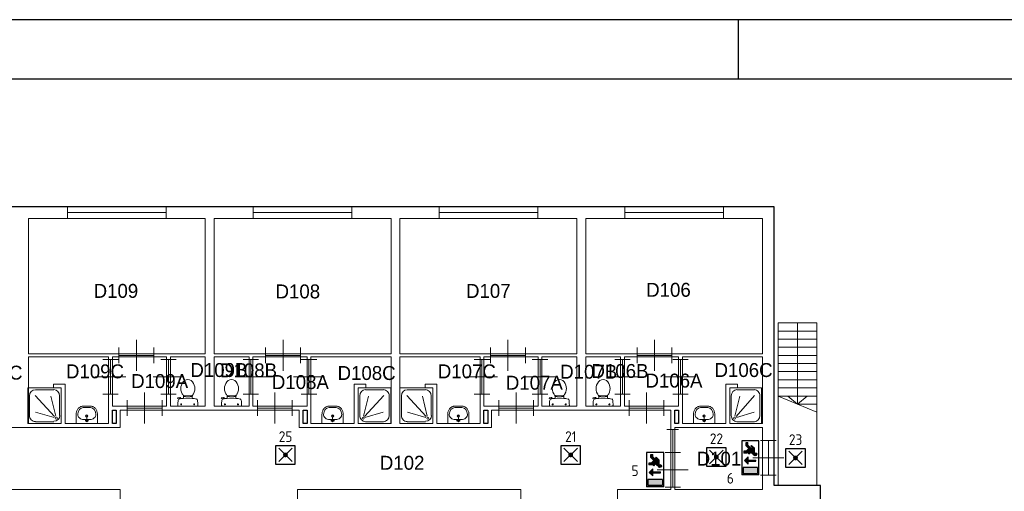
# Model space of a CAD drawing. Header units: millimetres. Extents: x 0 to 597, y 0 to 420.
# Tile 18 of 18: x 263 to 429, y 341 to 420. Entities that reach past the tile are written whole.
import ezdxf
from ezdxf.enums import TextEntityAlignment as Align

# ---------------------------------------------------------------- set-up
doc = ezdxf.new("R2010")
doc.units = ezdxf.units.MM
doc.header["$LTSCALE"] = 100
for name, color, linetype in [('BINNENMUUR', 7, 'Continuous'), ('BOUWKUNDE', 7, 'Continuous'), ('BUITENMUUR', 7, 'Continuous'), ('EL6350--Noodverlichting', 3, 'Continuous'), ('haltronic kader rand', 5, 'Continuous'), ('SANITAIR', 7, 'Continuous'), ('TRAP', 7, 'Continuous')]:
    doc.layers.add(name, color=color, linetype=linetype)
doc.layers.add('LABEL', color=7, linetype='Continuous', lineweight=0)
doc.styles.add('dgn175', font='dgn175.shx')
doc.styles.add('ISO18', font='ISO.shx', dxfattribs={"width": 0.9, "height": 1.8})

# ---------------------------------------------------------------- blocks, each defined once
blk = doc.blocks.new('2232')
at = {"layer": 'SANITAIR', "color": 7, "linetype": 'Continuous', "lineweight": 0}
for p, q in [((-0.661, 0.874), (-0.192, 0.874)), ((-0.81, 0.207), (-0.81, 0.713)), ((-0.669, 0.721), (-0.17, 0.183)), ((-0.142, 0.192), (-0.27, 0.708)), ((-0.043, 0.713), (-0.043, 0.207)), ((-0.178, 0.153), (-0.657, 0.291)), ((-0.192, 0.046), (-0.661, 0.046))]:
    blk.add_line(p, q, dxfattribs=at)
at = {"layer": 'SANITAIR', "color": 7, "linetype": 'Continuous', "lineweight": 0, "flags": 128}
blk.add_lwpolyline([(-0.853, 0), (0, 0), (0, 0.92), (-0.853, 0.92), (-0.853, 0)], close=True, dxfattribs=at)
at = {"layer": 'SANITAIR', "color": 7, "linetype": 'Continuous', "lineweight": 0}
for centre, major_axis, ratio, start_param, end_param in [((-0.661, 0.714), (0, 0.159), 0.95581, 0, 1.570796), ((-0.192, 0.714), (0, 0.161), 0.927174, 4.712389, 6.283185), ((-0.661, 0.208), (0, 0.159), 0.95581, 1.570796, 3.141593), ((-0.192, 0.208), (0.161, 0), 0.931545, 4.712389, 6.283185)]:
    blk.add_ellipse(centre, major_axis=major_axis, ratio=ratio, start_param=start_param, end_param=end_param, dxfattribs=at)
blk.add_ellipse((-0.128, 0.139), major_axis=(0.0289, 0), ratio=0.931545, dxfattribs=at)
blk = doc.blocks.new('2233')
at = {"layer": 'SANITAIR', "color": 7, "linetype": 'Continuous', "lineweight": 0}
for p, q in [((-0.667, 0.874), (-0.194, 0.874)), ((-0.818, 0.207), (-0.818, 0.713)), ((-0.675, 0.721), (-0.171, 0.183)), ((-0.143, 0.192), (-0.272, 0.708)), ((-0.043, 0.713), (-0.043, 0.207)), ((-0.18, 0.153), (-0.663, 0.291)), ((-0.194, 0.046), (-0.667, 0.046))]:
    blk.add_line(p, q, dxfattribs=at)
at = {"layer": 'SANITAIR', "color": 7, "linetype": 'Continuous', "lineweight": 0, "flags": 128}
blk.add_lwpolyline([(-0.861, 0), (0, 0), (0, 0.92), (-0.861, 0.92), (-0.861, 0)], close=True, dxfattribs=at)
at = {"layer": 'SANITAIR', "color": 7, "linetype": 'Continuous', "lineweight": 0}
for centre, major_axis, ratio, start_param, end_param in [((-0.668, 0.714), (0, 0.159), 0.961147, 0, 1.570796), ((-0.194, 0.714), (0, 0.161), 0.93587, 4.712389, 6.283185), ((-0.668, 0.208), (0, 0.159), 0.961147, 1.570796, 3.141593), ((-0.194, 0.208), (0.161, 0), 0.939733, 4.712389, 6.283185)]:
    blk.add_ellipse(centre, major_axis=major_axis, ratio=ratio, start_param=start_param, end_param=end_param, dxfattribs=at)
blk.add_ellipse((-0.13, 0.139), major_axis=(0.0289, 0), ratio=0.939733, dxfattribs=at)
blk = doc.blocks.new('20421')
at = {"layer": 'BOUWKUNDE', "color": 7, "linetype": 'Continuous', "lineweight": 0}
for p, q in [((-0.15, 0), (0.15, 0)), ((0, 0), (0, -0.59)), ((-0.15, -0.59), (0.15, -0.59))]:
    blk.add_line(p, q, dxfattribs=at)
blk = doc.blocks.new('20422')
at = {"layer": 'BOUWKUNDE', "color": 7, "linetype": 'Continuous', "lineweight": 0}
for p, q in [((-2.55, 0.15), (-2.55, -0.15)), ((0, 0), (-2.55, 0)), ((0, 0.15), (0, -0.15))]:
    blk.add_line(p, q, dxfattribs=at)
blk = doc.blocks.new('20423')
at = {"layer": 'BOUWKUNDE', "color": 7, "linetype": 'Continuous', "lineweight": 0}
for p, q in [((-2.55, 0.15), (-2.55, -0.15)), ((0, 0), (-2.55, 0)), ((0, 0.15), (0, -0.15))]:
    blk.add_line(p, q, dxfattribs=at)
blk = doc.blocks.new('20263')
at = {"layer": 'BOUWKUNDE', "color": 7, "linetype": 'Continuous', "lineweight": 0}
for p, q in [((0.45, 0), (0.45, 0.4)), ((0, -0.2), (0, 0.2)), ((0, 0), (0.9, 0)), ((0.45, -0.4), (0.45, 0)), ((0.9, -0.2), (0.9, 0.2))]:
    blk.add_line(p, q, dxfattribs=at)
blk = doc.blocks.new('2217')
at = {"layer": 'SANITAIR', "color": 7, "linetype": 'Continuous', "lineweight": 0}
for p, q in [((-0.091, 0.41), (0.091, 0.41)), ((0.079, 0.1), (-0.079, 0.1)), ((0, 0.065), (-0.045, 0.082)), ((-0.037, 0.064), (-0.029, 0.089)), ((0, 0.065), (0, 0.153)), ((0, 0.065), (0.045, 0.082)), ((0.037, 0.064), (0.029, 0.089))]:
    blk.add_line(p, q, dxfattribs=at)
at = {"layer": 'SANITAIR', "color": 7, "linetype": 'Continuous', "lineweight": 0, "flags": 128}
blk.add_lwpolyline([(0.275, 0), (0.275, 0.235), (0.275, 0.235), (0.274, 0.255), (0.271, 0.274), (0.268, 0.292), (0.263, 0.31), (0.256, 0.328), (0.249, 0.345), (0.24, 0.361), (0.23, 0.376), (0.219, 0.389), (0.207, 0.402), (0.195, 0.413), (0.181, 0.423), (0.167, 0.432), (0.153, 0.439), (0.138, 0.444), (0.122, 0.448), (0.107, 0.45), (0.091, 0.45), (0.091, 0.45), (-0.091, 0.45), (-0.091, 0.45), (-0.107, 0.45), (-0.122, 0.448), (-0.138, 0.444), (-0.153, 0.439), (-0.167, 0.432), (-0.181, 0.423), (-0.195, 0.413), (-0.207, 0.402), (-0.219, 0.389), (-0.23, 0.376), (-0.24, 0.361), (-0.249, 0.345), (-0.256, 0.328), (-0.263, 0.31), (-0.268, 0.292), (-0.271, 0.274), (-0.274, 0.255), (-0.275, 0.235), (-0.275, 0.235), (-0.275, 0), (0.275, 0)], close=True, dxfattribs=at)
at = {"layer": 'SANITAIR', "color": 7, "linetype": 'Continuous', "lineweight": 0}
for centre, radius in [((0, 0.195), 0.03), ((0, 0.195), 0.02), ((0, 0.065), 0.0175)]:
    blk.add_circle(centre, radius, dxfattribs=at)
for centre, major_axis, ratio, start_param, end_param in [((-0.096, 0.23), (0.002, 0.18), 0.771034, 6.267651, 7.838442), ((0.096, 0.23), (0.002, -0.18), 0.771034, 1.586336, 3.157127), ((-0.096, 0.21), (0.136, -0.04), 0.751905, 3.285304, 5.05863), ((0.096, 0.21), (-0.136, -0.04), 0.751905, 1.224555, 2.997882)]:
    blk.add_ellipse(centre, major_axis=major_axis, ratio=ratio, start_param=start_param, end_param=end_param, dxfattribs=at)
blk = doc.blocks.new('22035')
at = {"layer": 'SANITAIR', "color": 7, "linetype": 'Continuous', "lineweight": 0}
for p, q in [((-0.101, 0.27), (-0.101, 0.25)), ((-0.067, 0.25), (-0.067, 0.267)), ((-0.057, 0.25), (-0.057, 0.266)), ((-0.057, 0.255), (-0.035, 0.255)), ((-0.035, 0.255), (-0.035, 0.26)), ((0.035, 0.26), (-0.035, 0.26)), ((0.035, 0.255), (0.035, 0.26)), ((0.057, 0.255), (0.035, 0.255)), ((0.057, 0.25), (0.057, 0.267)), ((0.067, 0.25), (0.067, 0.268)), ((0.101, 0.271), (0.101, 0.25)), ((-0.264, 0.204), (-0.266, 0.21)), ((-0.262, 0.216), (-0.21, 0.224)), ((-0.222, 0.205), (-0.259, 0.2)), ((-0.248, 0), (0.248, 0)), ((-0.211, 0.197), (-0.208, 0.187)), ((-0.181, 0.202), (-0.21, 0.196)), ((-0.193, 0.045), (-0.152, 0.045)), ((-0.178, 0.192), (-0.183, 0.206)), ((-0.173, 0.065), (-0.173, 0.025)), ((-0.111, 0.23), (-0.111, 0.2)), ((-0.101, 0.25), (-0.057, 0.25)), ((0.101, 0.25), (0.057, 0.25)), ((0.111, 0.2), (0.111, 0.23)), ((0.143, 0.045), (0.184, 0.045)), ((0.163, 0.066), (0.163, 0.024))]:
    blk.add_line(p, q, dxfattribs=at)
for centre in [(-0.173, 0.045), (0.163, 0.045)]:
    blk.add_circle(centre, 0.012, dxfattribs=at)
for centre, radius, start, end in [((0.08, 0.456), 0.263, 129.1208, 211.0923), ((0, 0.555), 0.135, 50.8792, 129.1208), ((-0.081, 0.456), 0.263, 328.9077, 50.8792), ((0.241, 0.553), 0.45, 211.0923, 213.8429), ((-0.24, 0.231), 0.129, 0, 33.8429), ((-0.099, 0.29), 0.02, 217.7817, 264.3005), ((-0.009, 1.191), 0.926, 264.3005, 276.9358), ((0.1, 0.292), 0.02, 276.9358, 322.58), ((0.24, 0.231), 0.129, 146.1571, 180), ((-0.241, 0.553), 0.45, 326.1571, 328.9077), ((-0.262, 0.212), 0.005, 98.4779, 195.7398), ((-0.26, 0.205), 0.005, 195.7398, 277.2238), ((0.892, 0.028), 1.15, 173.6509, 180), ((-0.214, 0.027), 0.0434, 178.9808, 218.2302), ((-0.217, 0.151), 0.0335, 100.7271, 173.6509), ((0, -0.995), 1.2, 95.3019, 100.7271), ((-0.221, 0.195), 0.01, 11.8886, 97.2238), ((-0.207, 0.2), 0.025, 15.9272, 98.4779), ((0, -0.992), 1.197, 84.6981, 95.3019), ((0, -0.995), 1.2, 79.2904, 84.6981), ((0.217, 0.151), 0.034, 6.3309, 79.2904), ((0.214, 0.027), 0.0434, 321.7698, 1.0192), ((-0.893, 0.028), 1.15, 0, 6.3309)]:
    blk.add_arc(centre, radius, start, end, dxfattribs=at)
blk = doc.blocks.new('22036')
at = {"layer": 'SANITAIR', "color": 7, "linetype": 'Continuous', "lineweight": 0}
for p, q in [((-0.101, 0.27), (-0.101, 0.25)), ((-0.067, 0.25), (-0.067, 0.267)), ((-0.057, 0.25), (-0.057, 0.266)), ((-0.057, 0.255), (-0.035, 0.255)), ((-0.035, 0.255), (-0.035, 0.26)), ((0.035, 0.26), (-0.035, 0.26)), ((0.035, 0.255), (0.035, 0.26)), ((0.057, 0.255), (0.035, 0.255)), ((0.057, 0.25), (0.057, 0.267)), ((0.067, 0.25), (0.067, 0.268)), ((0.101, 0.271), (0.101, 0.25)), ((-0.264, 0.204), (-0.266, 0.21)), ((-0.262, 0.216), (-0.21, 0.224)), ((-0.222, 0.205), (-0.259, 0.2)), ((-0.248, 0), (0.248, 0)), ((-0.211, 0.197), (-0.208, 0.187)), ((-0.181, 0.202), (-0.21, 0.196)), ((-0.193, 0.045), (-0.152, 0.045)), ((-0.178, 0.192), (-0.183, 0.206)), ((-0.173, 0.065), (-0.173, 0.025)), ((-0.111, 0.23), (-0.111, 0.2)), ((-0.101, 0.25), (-0.057, 0.25)), ((0.101, 0.25), (0.057, 0.25)), ((0.111, 0.2), (0.111, 0.23)), ((0.143, 0.045), (0.184, 0.045)), ((0.163, 0.066), (0.163, 0.024))]:
    blk.add_line(p, q, dxfattribs=at)
for centre in [(-0.173, 0.045), (0.163, 0.045)]:
    blk.add_circle(centre, 0.012, dxfattribs=at)
for centre, radius, start, end in [((0.08, 0.456), 0.263, 129.1208, 211.0923), ((0, 0.555), 0.135, 50.8792, 129.1208), ((-0.081, 0.456), 0.263, 328.9077, 50.8792), ((0.241, 0.553), 0.45, 211.0923, 213.8429), ((-0.24, 0.231), 0.129, 0, 33.8429), ((-0.099, 0.29), 0.02, 217.7817, 264.3005), ((-0.009, 1.191), 0.926, 264.3005, 276.9358), ((0.1, 0.292), 0.02, 276.9358, 322.58), ((0.24, 0.231), 0.129, 146.1571, 180), ((-0.241, 0.553), 0.45, 326.1571, 328.9077), ((-0.262, 0.212), 0.005, 98.4779, 195.7398), ((-0.26, 0.205), 0.005, 195.7398, 277.2238), ((0.892, 0.028), 1.15, 173.6509, 180), ((-0.214, 0.027), 0.0434, 178.9808, 218.2302), ((-0.217, 0.151), 0.0335, 100.7271, 173.6509), ((0, -0.995), 1.2, 95.3019, 100.7271), ((-0.221, 0.195), 0.01, 11.8886, 97.2238), ((-0.207, 0.2), 0.025, 15.9272, 98.4779), ((0, -0.992), 1.197, 84.6981, 95.3019), ((0, -0.995), 1.2, 79.2904, 84.6981), ((0.217, 0.151), 0.034, 6.3309, 79.2904), ((0.214, 0.027), 0.0434, 321.7698, 1.0192), ((-0.893, 0.028), 1.15, 0, 6.3309)]:
    blk.add_arc(centre, radius, start, end, dxfattribs=at)
blk = doc.blocks.new('22048')
at = {"layer": 'SANITAIR', "color": 7, "linetype": 'Continuous', "lineweight": 0}
for p, q in [((-0.101, 0.27), (-0.101, 0.25)), ((-0.067, 0.25), (-0.067, 0.267)), ((-0.057, 0.25), (-0.057, 0.266)), ((-0.057, 0.255), (-0.035, 0.255)), ((-0.035, 0.255), (-0.035, 0.26)), ((0.035, 0.26), (-0.035, 0.26)), ((0.035, 0.255), (0.035, 0.26)), ((0.057, 0.255), (0.035, 0.255)), ((0.057, 0.25), (0.057, 0.267)), ((0.067, 0.25), (0.067, 0.268)), ((0.101, 0.271), (0.101, 0.25)), ((-0.264, 0.204), (-0.266, 0.21)), ((-0.262, 0.216), (-0.21, 0.224)), ((-0.222, 0.205), (-0.259, 0.2)), ((-0.248, 0), (0.248, 0)), ((-0.211, 0.197), (-0.208, 0.187)), ((-0.181, 0.202), (-0.21, 0.196)), ((-0.193, 0.045), (-0.152, 0.045)), ((-0.178, 0.192), (-0.183, 0.206)), ((-0.173, 0.065), (-0.173, 0.025)), ((-0.111, 0.23), (-0.111, 0.2)), ((-0.101, 0.25), (-0.057, 0.25)), ((0.101, 0.25), (0.057, 0.25)), ((0.111, 0.2), (0.111, 0.23)), ((0.143, 0.045), (0.184, 0.045)), ((0.163, 0.066), (0.163, 0.024))]:
    blk.add_line(p, q, dxfattribs=at)
for centre in [(-0.173, 0.045), (0.163, 0.045)]:
    blk.add_circle(centre, 0.012, dxfattribs=at)
for centre, radius, start, end in [((0.08, 0.456), 0.263, 129.1208, 211.0923), ((0, 0.555), 0.135, 50.8792, 129.1208), ((-0.081, 0.456), 0.263, 328.9077, 50.8792), ((0.241, 0.553), 0.45, 211.0923, 213.8429), ((-0.24, 0.231), 0.129, 0, 33.8429), ((-0.099, 0.29), 0.02, 217.7817, 264.3005), ((-0.009, 1.191), 0.926, 264.3005, 276.9358), ((0.1, 0.292), 0.02, 276.9358, 322.58), ((0.24, 0.231), 0.129, 146.1571, 180), ((-0.241, 0.553), 0.45, 326.1571, 328.9077), ((-0.262, 0.212), 0.005, 98.4779, 195.7398), ((-0.26, 0.205), 0.005, 195.7398, 277.2238), ((0.892, 0.028), 1.15, 173.6509, 180), ((-0.214, 0.027), 0.0434, 178.9808, 218.2302), ((-0.217, 0.151), 0.0335, 100.7271, 173.6509), ((0, -0.995), 1.2, 95.3019, 100.7271), ((-0.221, 0.195), 0.01, 11.8886, 97.2238), ((-0.207, 0.2), 0.025, 15.9272, 98.4779), ((0, -0.992), 1.197, 84.6981, 95.3019), ((0, -0.995), 1.2, 79.2904, 84.6981), ((0.217, 0.151), 0.034, 6.3309, 79.2904), ((0.214, 0.027), 0.0434, 321.7698, 1.0192), ((-0.893, 0.028), 1.15, 0, 6.3309)]:
    blk.add_arc(centre, radius, start, end, dxfattribs=at)
blk = doc.blocks.new('22049')
at = {"layer": 'SANITAIR', "color": 7, "linetype": 'Continuous', "lineweight": 0}
for p, q in [((-0.101, 0.27), (-0.101, 0.25)), ((-0.067, 0.25), (-0.067, 0.267)), ((-0.057, 0.25), (-0.057, 0.266)), ((-0.057, 0.255), (-0.035, 0.255)), ((-0.035, 0.255), (-0.035, 0.26)), ((0.035, 0.26), (-0.035, 0.26)), ((0.035, 0.255), (0.035, 0.26)), ((0.057, 0.255), (0.035, 0.255)), ((0.057, 0.25), (0.057, 0.267)), ((0.067, 0.25), (0.067, 0.268)), ((0.101, 0.271), (0.101, 0.25)), ((-0.264, 0.204), (-0.266, 0.21)), ((-0.262, 0.216), (-0.21, 0.224)), ((-0.222, 0.205), (-0.259, 0.2)), ((-0.248, 0), (0.248, 0)), ((-0.211, 0.197), (-0.208, 0.187)), ((-0.181, 0.202), (-0.21, 0.196)), ((-0.193, 0.045), (-0.152, 0.045)), ((-0.178, 0.192), (-0.183, 0.206)), ((-0.173, 0.065), (-0.173, 0.025)), ((-0.111, 0.23), (-0.111, 0.2)), ((-0.101, 0.25), (-0.057, 0.25)), ((0.101, 0.25), (0.057, 0.25)), ((0.111, 0.2), (0.111, 0.23)), ((0.143, 0.045), (0.184, 0.045)), ((0.163, 0.066), (0.163, 0.024))]:
    blk.add_line(p, q, dxfattribs=at)
for centre in [(-0.173, 0.045), (0.163, 0.045)]:
    blk.add_circle(centre, 0.012, dxfattribs=at)
for centre, radius, start, end in [((0.08, 0.456), 0.263, 129.1208, 211.0923), ((0, 0.555), 0.135, 50.8792, 129.1208), ((-0.081, 0.456), 0.263, 328.9077, 50.8792), ((0.241, 0.553), 0.45, 211.0923, 213.8429), ((-0.24, 0.231), 0.129, 0, 33.8429), ((-0.099, 0.29), 0.02, 217.7817, 264.3005), ((-0.009, 1.191), 0.926, 264.3005, 276.9358), ((0.1, 0.292), 0.02, 276.9358, 322.58), ((0.24, 0.231), 0.129, 146.1571, 180), ((-0.241, 0.553), 0.45, 326.1571, 328.9077), ((-0.262, 0.212), 0.005, 98.4779, 195.7398), ((-0.26, 0.205), 0.005, 195.7398, 277.2238), ((0.892, 0.028), 1.15, 173.6509, 180), ((-0.214, 0.027), 0.0434, 178.9808, 218.2302), ((-0.217, 0.151), 0.0335, 100.7271, 173.6509), ((0, -0.995), 1.2, 95.3019, 100.7271), ((-0.221, 0.195), 0.01, 11.8886, 97.2238), ((-0.207, 0.2), 0.025, 15.9272, 98.4779), ((0, -0.992), 1.197, 84.6981, 95.3019), ((0, -0.995), 1.2, 79.2904, 84.6981), ((0.217, 0.151), 0.034, 6.3309, 79.2904), ((0.214, 0.027), 0.0434, 321.7698, 1.0192), ((-0.893, 0.028), 1.15, 0, 6.3309)]:
    blk.add_arc(centre, radius, start, end, dxfattribs=at)
blk = doc.blocks.new('22124')
at = {"layer": 'SANITAIR', "color": 7, "linetype": 'Continuous', "lineweight": 0}
for p, q in [((-0.091, 0.41), (0.091, 0.41)), ((0.079, 0.1), (-0.079, 0.1)), ((0, 0.065), (-0.045, 0.082)), ((-0.037, 0.064), (-0.029, 0.089)), ((0, 0.065), (0, 0.153)), ((0, 0.065), (0.045, 0.082)), ((0.037, 0.064), (0.029, 0.089))]:
    blk.add_line(p, q, dxfattribs=at)
at = {"layer": 'SANITAIR', "color": 7, "linetype": 'Continuous', "lineweight": 0, "flags": 128}
blk.add_lwpolyline([(0.275, 0), (0.275, 0.235), (0.275, 0.235), (0.274, 0.255), (0.271, 0.274), (0.268, 0.292), (0.263, 0.31), (0.256, 0.328), (0.249, 0.345), (0.24, 0.361), (0.23, 0.376), (0.219, 0.389), (0.207, 0.402), (0.195, 0.413), (0.181, 0.423), (0.167, 0.432), (0.153, 0.439), (0.138, 0.444), (0.122, 0.448), (0.107, 0.45), (0.091, 0.45), (0.091, 0.45), (-0.091, 0.45), (-0.091, 0.45), (-0.107, 0.45), (-0.122, 0.448), (-0.138, 0.444), (-0.153, 0.439), (-0.167, 0.432), (-0.181, 0.423), (-0.195, 0.413), (-0.207, 0.402), (-0.219, 0.389), (-0.23, 0.376), (-0.24, 0.361), (-0.249, 0.345), (-0.256, 0.328), (-0.263, 0.31), (-0.268, 0.292), (-0.271, 0.274), (-0.274, 0.255), (-0.275, 0.235), (-0.275, 0.235), (-0.275, 0), (0.275, 0)], close=True, dxfattribs=at)
at = {"layer": 'SANITAIR', "color": 7, "linetype": 'Continuous', "lineweight": 0}
for centre, radius in [((0, 0.195), 0.03), ((0, 0.195), 0.02), ((0, 0.065), 0.0175)]:
    blk.add_circle(centre, radius, dxfattribs=at)
for centre, major_axis, ratio, start_param, end_param in [((-0.096, 0.23), (0.002, 0.18), 0.771034, 6.267651, 7.838442), ((0.096, 0.23), (0.002, -0.18), 0.771034, 1.586336, 3.157127), ((-0.096, 0.21), (0.136, -0.04), 0.751905, 3.285304, 5.05863), ((0.096, 0.21), (-0.136, -0.04), 0.751905, 1.224555, 2.997882)]:
    blk.add_ellipse(centre, major_axis=major_axis, ratio=ratio, start_param=start_param, end_param=end_param, dxfattribs=at)
blk = doc.blocks.new('22146')
at = {"layer": 'SANITAIR', "color": 7, "linetype": 'Continuous', "lineweight": 0}
for p, q in [((-0.091, 0.41), (0.091, 0.41)), ((0.079, 0.1), (-0.079, 0.1)), ((0, 0.065), (-0.045, 0.082)), ((-0.037, 0.064), (-0.029, 0.089)), ((0, 0.065), (0, 0.153)), ((0, 0.065), (0.045, 0.082)), ((0.037, 0.064), (0.029, 0.089))]:
    blk.add_line(p, q, dxfattribs=at)
at = {"layer": 'SANITAIR', "color": 7, "linetype": 'Continuous', "lineweight": 0, "flags": 128}
blk.add_lwpolyline([(0.275, 0), (0.275, 0.235), (0.275, 0.235), (0.274, 0.255), (0.271, 0.274), (0.268, 0.292), (0.263, 0.31), (0.256, 0.328), (0.249, 0.345), (0.24, 0.361), (0.23, 0.376), (0.219, 0.389), (0.207, 0.402), (0.195, 0.413), (0.181, 0.423), (0.167, 0.432), (0.153, 0.439), (0.138, 0.444), (0.122, 0.448), (0.107, 0.45), (0.091, 0.45), (0.091, 0.45), (-0.091, 0.45), (-0.091, 0.45), (-0.107, 0.45), (-0.122, 0.448), (-0.138, 0.444), (-0.153, 0.439), (-0.167, 0.432), (-0.181, 0.423), (-0.195, 0.413), (-0.207, 0.402), (-0.219, 0.389), (-0.23, 0.376), (-0.24, 0.361), (-0.249, 0.345), (-0.256, 0.328), (-0.263, 0.31), (-0.268, 0.292), (-0.271, 0.274), (-0.274, 0.255), (-0.275, 0.235), (-0.275, 0.235), (-0.275, 0), (0.275, 0)], close=True, dxfattribs=at)
at = {"layer": 'SANITAIR', "color": 7, "linetype": 'Continuous', "lineweight": 0}
for centre, radius in [((0, 0.195), 0.03), ((0, 0.195), 0.02), ((0, 0.065), 0.0175)]:
    blk.add_circle(centre, radius, dxfattribs=at)
for centre, major_axis, ratio, start_param, end_param in [((-0.096, 0.23), (0.002, 0.18), 0.771034, 6.267651, 7.838442), ((0.096, 0.23), (0.002, -0.18), 0.771034, 1.586336, 3.157127), ((-0.096, 0.21), (0.136, -0.04), 0.751905, 3.285304, 5.05863), ((0.096, 0.21), (-0.136, -0.04), 0.751905, 1.224555, 2.997882)]:
    blk.add_ellipse(centre, major_axis=major_axis, ratio=ratio, start_param=start_param, end_param=end_param, dxfattribs=at)
blk = doc.blocks.new('22147')
at = {"layer": 'SANITAIR', "color": 7, "linetype": 'Continuous', "lineweight": 0}
for p, q in [((-0.091, 0.41), (0.091, 0.41)), ((0.079, 0.1), (-0.079, 0.1)), ((0, 0.065), (-0.045, 0.082)), ((-0.037, 0.064), (-0.029, 0.089)), ((0, 0.065), (0, 0.153)), ((0, 0.065), (0.045, 0.082)), ((0.037, 0.064), (0.029, 0.089))]:
    blk.add_line(p, q, dxfattribs=at)
at = {"layer": 'SANITAIR', "color": 7, "linetype": 'Continuous', "lineweight": 0, "flags": 128}
blk.add_lwpolyline([(0.275, 0), (0.275, 0.235), (0.275, 0.235), (0.274, 0.255), (0.271, 0.274), (0.268, 0.292), (0.263, 0.31), (0.256, 0.328), (0.249, 0.345), (0.24, 0.361), (0.23, 0.376), (0.219, 0.389), (0.207, 0.402), (0.195, 0.413), (0.181, 0.423), (0.167, 0.432), (0.153, 0.439), (0.138, 0.444), (0.122, 0.448), (0.107, 0.45), (0.091, 0.45), (0.091, 0.45), (-0.091, 0.45), (-0.091, 0.45), (-0.107, 0.45), (-0.122, 0.448), (-0.138, 0.444), (-0.153, 0.439), (-0.167, 0.432), (-0.181, 0.423), (-0.195, 0.413), (-0.207, 0.402), (-0.219, 0.389), (-0.23, 0.376), (-0.24, 0.361), (-0.249, 0.345), (-0.256, 0.328), (-0.263, 0.31), (-0.268, 0.292), (-0.271, 0.274), (-0.274, 0.255), (-0.275, 0.235), (-0.275, 0.235), (-0.275, 0), (0.275, 0)], close=True, dxfattribs=at)
at = {"layer": 'SANITAIR', "color": 7, "linetype": 'Continuous', "lineweight": 0}
for centre, radius in [((0, 0.195), 0.03), ((0, 0.195), 0.02), ((0, 0.065), 0.0175)]:
    blk.add_circle(centre, radius, dxfattribs=at)
for centre, major_axis, ratio, start_param, end_param in [((-0.096, 0.23), (0.002, 0.18), 0.771034, 6.267651, 7.838442), ((0.096, 0.23), (0.002, -0.18), 0.771034, 1.586336, 3.157127), ((-0.096, 0.21), (0.136, -0.04), 0.751905, 3.285304, 5.05863), ((0.096, 0.21), (-0.136, -0.04), 0.751905, 1.224555, 2.997882)]:
    blk.add_ellipse(centre, major_axis=major_axis, ratio=ratio, start_param=start_param, end_param=end_param, dxfattribs=at)
blk = doc.blocks.new('20426')
at = {"layer": 'BOUWKUNDE', "color": 7, "linetype": 'Continuous', "lineweight": 0}
for p, q in [((-2.55, 0.15), (-2.55, -0.15)), ((0, 0), (-2.55, 0)), ((0, 0.15), (0, -0.15))]:
    blk.add_line(p, q, dxfattribs=at)
blk = doc.blocks.new('20427')
at = {"layer": 'BOUWKUNDE', "color": 7, "linetype": 'Continuous', "lineweight": 0}
for p, q in [((-2.55, 0.15), (-2.55, -0.15)), ((0, 0), (-2.55, 0)), ((0, 0.15), (0, -0.15))]:
    blk.add_line(p, q, dxfattribs=at)
blk = doc.blocks.new('20267')
at = {"layer": 'BOUWKUNDE', "color": 7, "linetype": 'Continuous', "lineweight": 0}
for p, q in [((0.45, 0), (0.45, 0.4)), ((0, -0.2), (0, 0.2)), ((0, 0), (0.9, 0)), ((0.45, -0.4), (0.45, 0)), ((0.9, -0.2), (0.9, 0.2))]:
    blk.add_line(p, q, dxfattribs=at)
blk = doc.blocks.new('20268')
at = {"layer": 'BOUWKUNDE', "color": 7, "linetype": 'Continuous', "lineweight": 0}
for p, q in [((-0.2, 0), (0.2, 0)), ((0, 0), (0, -0.9)), ((-0.4, -0.45), (0, -0.45)), ((0, -0.45), (0.4, -0.45)), ((-0.2, -0.9), (0.2, -0.9))]:
    blk.add_line(p, q, dxfattribs=at)
blk = doc.blocks.new('20270')
at = {"layer": 'BOUWKUNDE', "color": 7, "linetype": 'Continuous', "lineweight": 0}
for p, q in [((0.45, 0), (0.45, 0.4)), ((0, -0.2), (0, 0.2)), ((0, 0), (0.9, 0)), ((0.45, -0.4), (0.45, 0)), ((0.9, -0.2), (0.9, 0.2))]:
    blk.add_line(p, q, dxfattribs=at)
blk = doc.blocks.new('20298')
at = {"layer": 'BOUWKUNDE', "color": 7, "linetype": 'Continuous', "lineweight": 0}
for p, q in [((-0.2, 0), (0.2, 0)), ((0, 0), (0, -0.9)), ((-0.4, -0.45), (0, -0.45)), ((0, -0.45), (0.4, -0.45)), ((-0.2, -0.9), (0.2, -0.9))]:
    blk.add_line(p, q, dxfattribs=at)
blk = doc.blocks.new('202106')
at = {"layer": 'BOUWKUNDE', "color": 7, "linetype": 'Continuous', "lineweight": 0}
for p, q in [((-0.2, 0), (0.2, 0)), ((0, 0), (0, -0.9)), ((-0.4, -0.45), (0, -0.45)), ((0, -0.45), (0.4, -0.45)), ((-0.2, -0.9), (0.2, -0.9))]:
    blk.add_line(p, q, dxfattribs=at)
blk = doc.blocks.new('202133')
at = {"layer": 'BOUWKUNDE', "color": 7, "linetype": 'Continuous', "lineweight": 0}
for p, q in [((0.45, 0), (0.45, 0.4)), ((0, -0.2), (0, 0.2)), ((0, 0), (0.9, 0)), ((0.45, -0.4), (0.45, 0)), ((0.9, -0.2), (0.9, 0.2))]:
    blk.add_line(p, q, dxfattribs=at)
blk = doc.blocks.new('202147')
at = {"layer": 'BOUWKUNDE', "color": 7, "linetype": 'Continuous', "lineweight": 0}
for p, q in [((0.45, 0), (0.45, 0.4)), ((0, -0.2), (0, 0.2)), ((0, 0), (0.9, 0)), ((0.45, -0.4), (0.45, 0)), ((0.9, -0.2), (0.9, 0.2))]:
    blk.add_line(p, q, dxfattribs=at)
blk = doc.blocks.new('202176')
at = {"layer": 'BOUWKUNDE', "color": 7, "linetype": 'Continuous', "lineweight": 0}
for p, q in [((-0.2, 0), (0.2, 0)), ((0, 0), (0, -0.9)), ((-0.4, -0.45), (0, -0.45)), ((0, -0.45), (0.4, -0.45)), ((-0.2, -0.9), (0.2, -0.9))]:
    blk.add_line(p, q, dxfattribs=at)
blk = doc.blocks.new('202178')
at = {"layer": 'BOUWKUNDE', "color": 7, "linetype": 'Continuous', "lineweight": 0}
for p, q in [((0.2, 0.9), (-0.2, 0.9)), ((0, 0), (0, 0.9)), ((0, 0.45), (-0.4, 0.45)), ((0.4, 0.45), (0, 0.45)), ((0.2, 0), (-0.2, 0))]:
    blk.add_line(p, q, dxfattribs=at)
blk = doc.blocks.new('202191')
at = {"layer": 'BOUWKUNDE', "color": 7, "linetype": 'Continuous', "lineweight": 0}
for p, q in [((-0.2, 0), (0.2, 0)), ((0, 0), (0, -0.9)), ((-0.4, -0.45), (0, -0.45)), ((0, -0.45), (0.4, -0.45)), ((-0.2, -0.9), (0.2, -0.9))]:
    blk.add_line(p, q, dxfattribs=at)
blk = doc.blocks.new('202192')
at = {"layer": 'BOUWKUNDE', "color": 7, "linetype": 'Continuous', "lineweight": 0}
for p, q in [((-0.2, 0), (0.2, 0)), ((0, 0), (0, -0.9)), ((-0.4, -0.45), (0, -0.45)), ((0, -0.45), (0.4, -0.45)), ((-0.2, -0.9), (0.2, -0.9))]:
    blk.add_line(p, q, dxfattribs=at)
blk = doc.blocks.new('202193')
at = {"layer": 'BOUWKUNDE', "color": 7, "linetype": 'Continuous', "lineweight": 0}
for p, q in [((-0.2, 0), (0.2, 0)), ((0, 0), (0, -0.9)), ((-0.4, -0.45), (0, -0.45)), ((0, -0.45), (0.4, -0.45)), ((-0.2, -0.9), (0.2, -0.9))]:
    blk.add_line(p, q, dxfattribs=at)
blk = doc.blocks.new('202194')
at = {"layer": 'BOUWKUNDE', "color": 7, "linetype": 'Continuous', "lineweight": 0}
for p, q in [((0.45, 0), (0.45, 0.4)), ((0, -0.2), (0, 0.2)), ((0, 0), (0.9, 0)), ((0.45, -0.4), (0.45, 0)), ((0.9, -0.2), (0.9, 0.2))]:
    blk.add_line(p, q, dxfattribs=at)
blk = doc.blocks.new('202195')
at = {"layer": 'BOUWKUNDE', "color": 7, "linetype": 'Continuous', "lineweight": 0}
for p, q in [((-0.2, 0), (0.2, 0)), ((0, 0), (0, -0.9)), ((-0.4, -0.45), (0, -0.45)), ((0, -0.45), (0.4, -0.45)), ((-0.2, -0.9), (0.2, -0.9))]:
    blk.add_line(p, q, dxfattribs=at)
blk = doc.blocks.new('202196')
at = {"layer": 'BOUWKUNDE', "color": 7, "linetype": 'Continuous', "lineweight": 0}
for p, q in [((0.45, 0), (0.45, 0.4)), ((0, -0.2), (0, 0.2)), ((0, 0), (0.9, 0)), ((0.45, -0.4), (0.45, 0)), ((0.9, -0.2), (0.9, 0.2))]:
    blk.add_line(p, q, dxfattribs=at)
blk = doc.blocks.new('202197')
at = {"layer": 'BOUWKUNDE', "color": 7, "linetype": 'Continuous', "lineweight": 0}
for p, q in [((0.2, 0.9), (-0.2, 0.9)), ((0, 0), (0, 0.9)), ((0, 0.45), (-0.4, 0.45)), ((0.4, 0.45), (0, 0.45)), ((0.2, 0), (-0.2, 0))]:
    blk.add_line(p, q, dxfattribs=at)
blk = doc.blocks.new('202198')
at = {"layer": 'BOUWKUNDE', "color": 7, "linetype": 'Continuous', "lineweight": 0}
for p, q in [((0.45, 0), (0.45, 0.4)), ((0, -0.2), (0, 0.2)), ((0, 0), (0.9, 0)), ((0.45, -0.4), (0.45, 0)), ((0.9, -0.2), (0.9, 0.2))]:
    blk.add_line(p, q, dxfattribs=at)
blk = doc.blocks.new('AnonymousCell')
at = {"layer": 'BUITENMUUR', "color": 7, "linetype": 'Continuous', "lineweight": 30, "flags": 128}
for points in [[(-24.8, -22.985), (13.97, -22.985), (18.4, -22.985), (26, -22.985), (26, 15.785), (24.8, 15.785), (24.8, 22.985), (-13.97, 22.985), (-18.4, 22.985), (-26, 22.985), (-26, -15.785), (-24.8, -15.785), (-24.8, -22.985)], [(7.7, 17.385), (7.7, 17.735), (7.8, 17.735), (7.8, 17.385), (7.7, 17.385)], [(12.63, 17.735), (12.73, 17.735), (12.73, 17.385), (12.63, 17.385), (12.63, 17.735)], [(17.3, 17.735), (17.4, 17.735), (17.4, 17.385), (17.3, 17.385), (17.3, 17.735)], [(22.23, 17.735), (22.33, 17.735), (22.33, 17.385), (22.23, 17.385), (22.23, 17.735)]]:
    blk.add_lwpolyline(points, close=True, dxfattribs=at)
blk = doc.blocks.new('22343')
at = {"layer": 'SANITAIR', "color": 7, "linetype": 'Continuous', "lineweight": 0}
for p, q in [((0.637, 0.874), (0.185, 0.874)), ((0.041, 0.713), (0.041, 0.207)), ((0.136, 0.192), (0.26, 0.708)), ((0.644, 0.721), (0.164, 0.183)), ((0.781, 0.207), (0.781, 0.713)), ((0.172, 0.153), (0.633, 0.291)), ((0.185, 0.046), (0.637, 0.046))]:
    blk.add_line(p, q, dxfattribs=at)
at = {"layer": 'SANITAIR', "color": 7, "linetype": 'Continuous', "lineweight": 0, "flags": 128}
blk.add_lwpolyline([(0.822, 0), (0, 0), (0, 0.92), (0.822, 0.92), (0.822, 0)], close=True, dxfattribs=at)
at = {"layer": 'SANITAIR', "color": 7, "linetype": 'Continuous', "lineweight": 0}
for centre, major_axis, start_param, end_param in [((0.185, 0.714), (0, 0.161), 0, 1.570796), ((0.637, 0.714), (0, -0.161), 1.570796, 3.141593), ((0.185, 0.208), (0, 0.161), 1.570796, 3.141593), ((0.637, 0.208), (0, -0.161), 0, 1.570796)]:
    blk.add_ellipse(centre, major_axis=major_axis, ratio=0.893478, start_param=start_param, end_param=end_param, dxfattribs=at)
blk.add_ellipse((0.124, 0.139), major_axis=(0, 0.029), ratio=0.893478, dxfattribs=at)
blk = doc.blocks.new('22344')
at = {"layer": 'SANITAIR', "color": 7, "linetype": 'Continuous', "lineweight": 0}
for p, q in [((0.653, 0.874), (0.189, 0.874)), ((0.042, 0.713), (0.042, 0.207)), ((0.14, 0.192), (0.266, 0.708)), ((0.66, 0.721), (0.168, 0.183)), ((0.8, 0.207), (0.8, 0.713)), ((0.176, 0.153), (0.648, 0.291)), ((0.189, 0.046), (0.653, 0.046))]:
    blk.add_line(p, q, dxfattribs=at)
at = {"layer": 'SANITAIR', "color": 7, "linetype": 'Continuous', "lineweight": 0, "flags": 128}
blk.add_lwpolyline([(0.842, 0), (0, 0), (0, 0.92), (0.842, 0.92), (0.842, 0)], close=True, dxfattribs=at)
at = {"layer": 'SANITAIR', "color": 7, "linetype": 'Continuous', "lineweight": 0}
for centre, major_axis, start_param, end_param in [((0.19, 0.714), (0, 0.161), 0, 1.570796), ((0.653, 0.714), (0, -0.161), 1.570796, 3.141593), ((0.19, 0.208), (0, 0.161), 1.570796, 3.141593), ((0.653, 0.208), (0, -0.161), 0, 1.570796)]:
    blk.add_ellipse(centre, major_axis=major_axis, ratio=0.915217, start_param=start_param, end_param=end_param, dxfattribs=at)
blk.add_ellipse((0.127, 0.139), major_axis=(0, 0.029), ratio=0.915217, dxfattribs=at)
blk = doc.blocks.new('ANV')
for p, q in [((-2.5, 497.5), (497.5, 497.5)), ((-2.5, -2.5), (-2.5, 497.5)), ((70.72325, 70.72325), (424.27675, 424.27675)), ((70.72325, 424.27675), (424.27675, 70.72325)), ((497.5, 497.5), (497.5, -2.5)), ((497.5, -2.5), (-2.5, -2.5))]:
    blk.add_line(p, q)
at = {"const_width": 62.5}
blk.add_lwpolyline([(216.25, 247.5, 1), (278.75, 247.5, 1)], format="xyb", close=True, dxfattribs=at)
blk = doc.blocks.new('nuo')
at = {"ltscale": 5.5}
for points in [[(301, 236), (331, 266, 0.388721), (333, 320, -0.055261), (327, 326, 0.375772), (274, 322), (114, 161), (50, 161), (50, 113), (133, 113), (208, 188), (278, 118), (278, 57), (326, 57), (326, 137), (264, 199), (278, 213), (326, 165), (349, 188)], [(274, 322, -0.198912), (303, 334), (200, 334), (123, 256), (145, 234), (213, 302), (254, 302)], [(333, 320, 0.62111), (398, 352, 1), (318, 352, 0.176186), (327, 326, -0.055261)], [(537, 366), (507, 366), (507, 167), (427, 167), (522, 72), (617, 167), (537, 167)], [(708, 35), (858, 35), (858, 415), (708, 415)]]:
    blk.add_hatch(color=256, dxfattribs=at).paths.add_polyline_path(points)
at = {"color": 0, "linetype": 'Continuous'}
for p, q in [((900, 450), (0, 450)), ((0, 450), (0, 0)), ((274, 322), (114, 161)), ((123, 256), (200, 334)), ((145, 234), (213, 302)), ((303, 334), (200, 334)), ((254, 302), (213, 302)), ((331, 266), (301, 236)), ((708, 415), (858, 415)), ((708, 415), (708, 35)), ((858, 35), (858, 415)), ((900, 450), (900, 0)), ((0, 0), (900, 0)), ((114, 161), (50, 161)), ((133, 113), (50, 113)), ((145, 234), (123, 256)), ((208, 188), (133, 113)), ((278, 118), (208, 188)), ((278, 213), (264, 199)), ((264, 199), (326, 137)), ((326, 165), (278, 213)), ((278, 118), (278, 57)), ((349, 188), (301, 236)), ((326, 137), (326, 57)), ((708, 35), (858, 35))]:
    blk.add_line(p, q, dxfattribs=at)
at = {"ltscale": 5.5}
for p, q in [((507, 167), (507, 366)), ((537, 366), (507, 366)), ((537, 167), (537, 366)), ((50, 113), (50, 161)), ((278, 57), (326, 57)), ((326, 165), (349, 188)), ((507, 167), (427, 167)), ((617, 167), (537, 167))]:
    blk.add_line(p, q, dxfattribs=at)
blk.add_lwpolyline([(427, 167), (522, 72), (617, 167)], dxfattribs=at)
at = {"color": 0, "linetype": 'Continuous'}
blk.add_circle((358, 352), 40, dxfattribs=at)
blk.add_arc((303, 294), 40, 315, 135, dxfattribs=at)

msp = doc.modelspace()

# ---------------------------------------------------------------- linework, layer by layer
at = {"layer": 'BINNENMUUR', "color": 7, "linetype": 'Continuous', "lineweight": 13, "flags": 128}
for points in [[(264.73, 386.65), (264.73, 363.9), (294.43, 363.9), (294.43, 386.65), (264.73, 386.65)], [(325.63, 386.65), (295.93, 386.65), (295.93, 363.9), (325.63, 363.9), (325.63, 386.65)], [(327.13, 386.65), (327.13, 363.9), (356.83, 363.9), (356.83, 386.65), (327.13, 386.65)], [(358.33, 386.65), (358.33, 363.9), (388.03, 363.9), (388.03, 386.65), (358.33, 386.65)], [(264.73, 363.38), (264.73, 352.2), (270.25, 352.2), (270.25, 358.18), (268.95, 358.18), (268.95, 358.83), (270.9, 358.83), (270.9, 352.2), (278.18, 352.2), (278.18, 363.38), (264.73, 363.38)], [(287.93, 363.38), (278.83, 363.38), (278.83, 355.12), (287.93, 355.12), (287.93, 363.38)], [(294.43, 363.38), (288.58, 363.38), (288.58, 355.12), (294.43, 355.12), (294.43, 363.38)], [(295.93, 363.38), (295.93, 355.12), (301.78, 355.12), (301.78, 363.38), (295.93, 363.38)], [(302.43, 363.38), (302.43, 355.12), (311.53, 355.12), (311.53, 363.38), (302.43, 363.38)], [(325.63, 363.38), (312.18, 363.38), (312.18, 352.2), (319.46, 352.2), (319.46, 358.83), (321.41, 358.83), (321.41, 358.18), (320.11, 358.18), (320.11, 352.2), (325.63, 352.2), (325.63, 363.38)], [(327.13, 363.38), (327.13, 352.2), (332.65, 352.2), (332.65, 358.18), (331.35, 358.18), (331.35, 358.83), (333.3, 358.83), (333.3, 352.2), (340.58, 352.2), (340.58, 363.38), (327.13, 363.38)], [(341.23, 363.38), (341.23, 355.12), (350.33, 355.12), (350.33, 363.38), (341.23, 363.38)], [(356.83, 363.38), (350.98, 363.38), (350.98, 355.12), (356.83, 355.12), (356.83, 363.38)], [(358.33, 363.38), (358.33, 355.12), (364.18, 355.12), (364.18, 363.38), (358.33, 363.38)], [(364.83, 363.38), (364.83, 355.12), (373.93, 355.12), (373.93, 363.38), (364.83, 363.38)], [(388.03, 363.38), (374.58, 363.38), (374.58, 352.2), (381.86, 352.2), (381.86, 358.83), (383.81, 358.83), (383.81, 358.18), (382.51, 358.18), (382.51, 352.2), (388.03, 352.2), (388.03, 363.38)], [(373.28, 351.55), (373.28, 341.15), (388.03, 341.15), (388.03, 351.55), (373.28, 351.55)]]:
    msp.add_lwpolyline(points, close=True, dxfattribs=at)
for points in [[(363.66, 325.55), (363.66, 341.15), (372.63, 341.15), (372.63, 354.47), (372.63, 354.47), (342.53, 354.47), (342.53, 351.55), (310.23, 351.55), (310.23, 354.47), (280.13, 354.47), (280.13, 351.55), (256.36, 351.55)], [(256.36, 341.15), (280.13, 341.15), (280.13, 338.22)], [(309.9, 309.95), (309.9, 341.15), (347.41, 341.15), (347.41, 325.55)]]:
    msp.add_lwpolyline(points, dxfattribs=at)
at = {"layer": 'haltronic kader rand', "color": 8}
msp.add_line((384, 410), (384, 420), dxfattribs=at)
msp.add_lwpolyline([(0, 0), (594, 0), (594, 420), (0, 420)], close=True, dxfattribs=at)
at = {"layer": 'haltronic kader rand'}
msp.add_lwpolyline([(10, 10), (584, 10), (584, 410), (10, 410)], close=True, dxfattribs=at)
at = {"layer": 'TRAP', "color": 7, "linetype": 'Continuous', "lineweight": 0}
for p, q in [((393.88, 369.1), (393.88, 355.45)), ((397.13, 367.73), (390.63, 367.73)), ((397.13, 366.37), (390.63, 366.37)), ((397.13, 365), (390.63, 365)), ((397.13, 363.64), (390.63, 363.64)), ((397.13, 362.27), (390.63, 362.27)), ((397.13, 360.91), (390.63, 360.91)), ((397.13, 359.54), (390.63, 359.54)), ((397.13, 358.18), (390.63, 358.18)), ((397.13, 356.81), (390.63, 356.81)), ((397.13, 354.08), (390.63, 356.81)), ((392.26, 356.81), (393.88, 355.45)), ((395.51, 356.81), (393.88, 355.45)), ((397.13, 355.45), (393.88, 355.45))]:
    msp.add_line(p, q, dxfattribs=at)
at = {"layer": 'TRAP', "color": 7, "linetype": 'Continuous', "lineweight": 0, "flags": 128}
msp.add_lwpolyline([(397.13, 369.1), (390.63, 369.1), (390.63, 341.8), (397.13, 341.8), (397.13, 369.1)], close=True, dxfattribs=at)

# ---------------------------------------------------------------- block references
at = {"color": 7, "linetype": 'Continuous', "lineweight": 30, "xscale": 6.5, "yscale": 6.5, "zscale": 6.5}
msp.add_blockref('AnonymousCell', (228.78, 239.19), dxfattribs=at)
at = {"color": 7, "linetype": 'Continuous', "lineweight": 0, "xscale": 6.5, "yscale": 6.5, "zscale": 6.5}
for name, p in [('20427', (287.87, 387.62)), ('20426', (319.07, 387.62)), ('20423', (350.27, 387.62)), ('20422', (381.47, 387.62)), ('202198', (279.94, 363.64)), ('20263', (304.57, 363.64)), ('20270', (342.34, 363.64)), ('20267', (366.97, 363.64)), ('202195', (278.51, 362.96)), ('202197', (288.26, 357.11)), ('202192', (302.1, 362.96)), ('202193', (311.85, 362.96)), ('202191', (340.91, 362.96)), ('202106', (350.66, 362.96)), ('20298', (364.5, 362.96)), ('20268', (374.25, 362.96)), ('22036', (291.51, 355.12)), ('22049', (298.85, 355.12)), ('22035', (353.91, 355.12)), ('22048', (361.25, 355.12)), ('2233', (270.25, 352.2)), ('202196', (281.32, 354.8)), ('202194', (303.2, 354.8)), ('22344', (320.11, 352.2)), ('2232', (332.65, 352.2)), ('202147', (343.72, 354.8)), ('202133', (365.6, 354.8)), ('22343', (382.51, 352.2)), ('22147', (274.54, 352.2)), ('2217', (315.82, 352.2)), ('22146', (336.94, 352.2)), ('22124', (378.22, 352.2)), ('20421', (372.95, 351.19)), ('202176', (389.01, 349.36)), ('202178', (372.95, 341.5))]:
    msp.add_blockref(name, p, dxfattribs=at)
at = {"layer": 'EL6350--Noodverlichting', "xscale": 0.006399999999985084, "yscale": 0.006399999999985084, "zscale": 0.006399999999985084, "rotation": 270}
for p in [(384.54, 349.32), (368.55, 347.34)]:
    msp.add_blockref('nuo', p, dxfattribs=at)
at = {"layer": 'EL6350--Noodverlichting', "xscale": 0.006399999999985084, "yscale": 0.006399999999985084, "zscale": 0.006399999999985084}
for p in [(306.32, 345.35), (354.23, 345.35), (378.68, 344.99), (391.98, 344.84)]:
    msp.add_blockref('ANV', p, dxfattribs=at)

# ---------------------------------------------------------------- texts
at = {"layer": 'EL6350--Noodverlichting', "color": 1, "style": 'ISO18'}
for s, p in [('25', (307.92, 350)), ('21', (355.83, 350)), ('22', (380.28, 349.64)), ('23', (393.58, 349.49)), ('5', (366.61, 344.28)), ('6', (382.62, 343.01))]:
    msp.add_text(s, height=1.8, dxfattribs=at).set_placement(p, align=Align.MIDDLE)
at = {"layer": 'LABEL', "color": 7, "linetype": 'Continuous', "lineweight": 0, "style": 'dgn175'}
for s, p in [('D109', (275.69, 373.3)), ('D108', (306.24, 373.21)), ('D107', (338.23, 373.29)), ('D106', (368.49, 373.48)), ('D109C', (271.04, 359.79)), ('D109B', (291.94, 360.01)), ('D108B', (296.92, 359.96)), ('D107C', (333.49, 359.79)), ('D106B', (359.3, 359.85)), ('D106C', (379.97, 360.01)), ('D111C', (253.99, 359.57)), ('D109A', (281.99, 358.16)), ('D108C', (316.66, 359.51)), ('D107B', (354.05, 359.73)), ('D106A', (368.37, 358.24)), ('D108A', (305.62, 357.99)), ('D107A', (344.92, 357.88)), ('D101', (376.97, 345.13)), ('D102', (323.76, 344.44))]:
    msp.add_text(s, height=2.34, dxfattribs=at).set_placement(p)

doc.saveas('drawing.dxf')
